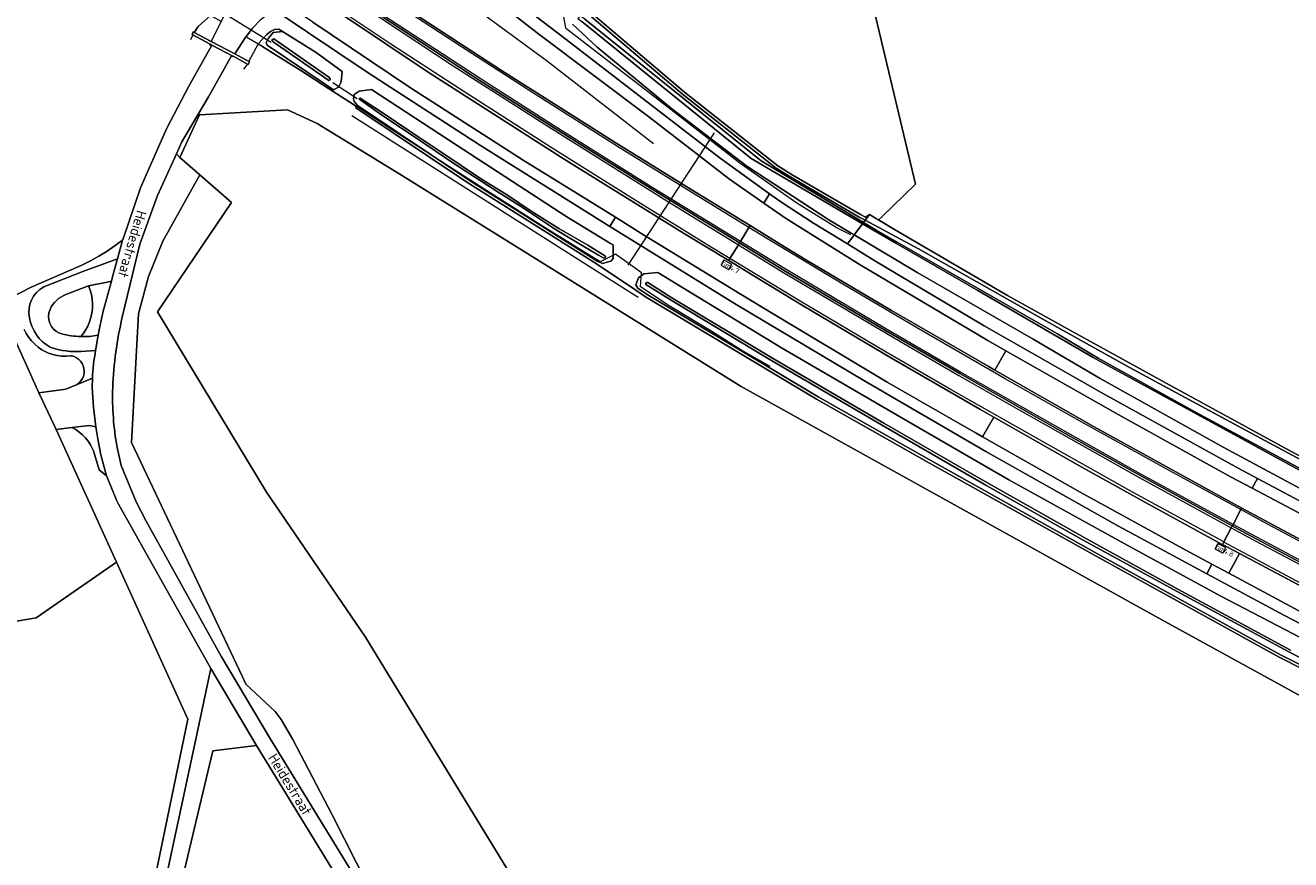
# Model space of a CAD drawing. Header units: metres. Extents: x 178952 to 185583, y 415201 to 419317.
# Tile 86 of 165: x 181241 to 181464, y 417470 to 417617. Entities that reach past the tile are written whole.
import ezdxf
from ezdxf.enums import TextEntityAlignment as Align

# ---------------------------------------------------------------- set-up
doc = ezdxf.new("R2010")
doc.units = ezdxf.units.M
for name, color, linetype, lineweight in [('B-WE-AM-AS_WEG-T18', 1, 'Continuous', 18), ('B-WE-VW-HECTOMETRERING-S', 7, 'Continuous', 25), ('B-XX-FV-GELEIDING_WILDRASTER-G', 253, 'Continuous', 18), ('B-XX-FV-GELEIDING_WILDROOSTER-GV', 253, 'Continuous', 18), ('B-XX-GR-BEPLANTING_CULTUUR_BOSPLANTSOEN-GV', 253, 'Continuous', 18), ('B-XX-GR-BOS_GEMENGD-GV', 253, 'Continuous', 13), ('B-XX-GR-GRAS-GV', 253, 'Continuous', 13), ('B-XX-GR-HAAG-G', 253, 'GR-HAAG1', 13), ('B-XX-GR-HOUTOPSTAND_LOOF-GV', 253, 'Continuous', 13), ('B-XX-IE-TERREINAFSCHEIDING_KUNSTMATIG_HEKWERK_RASTER-G', 253, 'IE-TERREINAFSCHEIDING-KUNSTMATIG', 18), ('B-XX-KW-KUNSTWERK_DUIKER-G', 252, 'Continuous', 18), ('B-XX-OG-TERREIN_CULTUURSCHEIDING-GV', 253, 'Continuous', 18), ('B-XX-OG-TERREIN_ERF-GV', 253, 'Continuous', 18), ('B-XX-OG-TERREIN_ONBEGROEID-GV', 253, 'Continuous', 18), ('B-XX-OG-TOPOGRAFIE-T18', 253, 'Continuous', 18), ('B-XX-OG-WATER_SLOOT-GV', 253, 'Continuous', 18), ('B-XX-OG-WEG-GV', 253, 'Continuous', 18), ('B-XX-VH-VERHARDING_ASFALT-GV', 251, 'Continuous', 18), ('B-XX-VH-VERHARDING_BEDRIJFSVLOERPLAAT-GV', 251, 'Continuous', 18), ('B-XX-VH-VERHARDING_HALFVERHARDING_GRIND-GV', 251, 'Continuous', 18), ('B-XX-VH-VERHARDING_STRAATBAKSTEEN-GV', 251, 'Continuous', 18), ('B-XX-VW-MARKERING-G', 253, 'Continuous', 18)]:
    doc.layers.add(name, color=color, linetype=linetype, lineweight=lineweight)
doc.styles.add('NLCS-ISO', font='NLCS-ISO.ttf')
doc.styles.add('NLCS-ISO-M-T18', font='NLCS-ISO.ttf', dxfattribs={"height": 1.8})
doc.styles.add('NLCS-ISO-M500-T18', font='NLCS-ISO.ttf', dxfattribs={"height": 0.9})
doc.linetypes.add('GR-HAAG1', pattern='A,6,[176,NLCS.SHX,S=0.125,R=0,X=0,Y=0],-2', length=8)
doc.linetypes.add('IE-TERREINAFSCHEIDING-KUNSTMATIG', pattern='A,4,[82,NLCS.SHX,S=0.75,R=90,X=0,Y=0],4,-2', length=10)

# ---------------------------------------------------------------- blocks, each defined once
blk = doc.blocks.new('SVW-HECTOMETERPAAL-SO')
at = {"lineweight": 18}
blk.add_lwpolyline([(-0.71, -0.52), (0.71, -0.52, 0.414214), (0.8, -0.44), (0.8, 0.44, 0.414214), (0.71, 0.52), (-0.71, 0.52, 0.414214), (-0.8, 0.44), (-0.8, -0.44, 0.414214)], format="xyb", close=True, dxfattribs=at)
at = {"lineweight": 18, "style": 'NLCS-ISO'}
blk.add_text('hm', height=0.9, dxfattribs=at).set_placement((0, 0), align=Align.MIDDLE_CENTER)

msp = doc.modelspace()

# ---------------------------------------------------------------- linework, layer by layer
at = {"layer": 'B-XX-FV-GELEIDING_WILDRASTER-G'}
for points in [[(181168.907, 417696.329), (181170.903, 417697.502), (181174.186, 417695.197), (181177.178, 417693.04), (181181.375, 417691.509), (181193.452, 417682.791), (181205.473, 417673.941), (181217.408, 417665.137), (181220.142, 417663.037), (181222.081, 417661.547), (181222.177, 417661.474), (181226.939, 417658.077), (181239.259, 417649.206), (181251.471, 417640.665), (181263.591, 417632.278), (181273.525, 417625.388), (181275.135, 417623.925), (181275.105, 417621.996), (181274.074, 417619.26), (181273.738, 417618.965), (181271.562, 417617.051), (181270.923, 417616.057)], [(181337.384, 417620.173), (181335.652, 417620.056), (181336.233, 417616.826), (181348.293, 417607.464), (181360.039, 417598.371), (181367.163, 417592.856), (181376.918, 417585.986), (181384.014, 417581.578), (181386.373, 417580.416)], [(181270.641, 417615.589), (181270.246, 417614.717)], [(181372.227, 417557.153), (181367.099, 417560.132), (181361.96, 417563.319), (181354.452, 417567.878), (181349.431, 417571.227), (181349.575, 417573.659), (181346.667, 417575.757), (181345.022, 417576.943), (181342.302, 417575.589), (181332.657, 417581.587), (181319.747, 417589.794), (181307.402, 417597.743), (181299.445, 417602.941), (181294.515, 417606.157), (181289.629, 417609.303), (181284.834, 417612.322), (181282.159, 417613.981), (181280.515, 417610.967)], [(181279.627, 417609.533), (181280.246, 417610.376)]]:
    msp.add_lwpolyline(points, dxfattribs=at)
at = {"layer": 'B-XX-FV-GELEIDING_WILDROOSTER-GV'}
msp.add_lwpolyline([(181270.501, 417615.646), (181273.676, 417613.959), (181274.003, 417613.785), (181277.668, 417611.837), (181277.729, 417611.805), (181280.402, 417610.384), (181280.638, 417610.846), (181278.027, 417612.257), (181273.868, 417614.421), (181270.885, 417615.997), (181270.704, 417616.093)], close=True, dxfattribs=at)
at = {"layer": 'B-XX-GR-BEPLANTING_CULTUUR_BOSPLANTSOEN-GV'}
for points in [[(181238.804, 417569.373), (181242.181, 417571.139), (181250.555, 417574.757), (181251.089, 417575.003), (181252.614, 417575.764), (181254.102, 417576.596), (181255.549, 417577.497), (181256.953, 417578.465), (181258.309, 417579.498), (181261.44, 417588.64), (181264.894, 417596.493), (181266.072, 417599.172), (181269.96, 417606.54), (181273.92, 417613.67), (181273.62, 417613.84), (181273.676, 417613.959), (181270.501, 417615.646), (181270.704, 417616.093), (181270.885, 417615.997), (181271.562, 417617.051), (181273.738, 417618.965)], [(181487.056, 417493.201), (181461.812, 417505.957), (181429.107, 417524.05), (181399.872, 417540.39), (181380.413, 417551.426), (181350.316, 417569.455), (181348.584, 417570.635), (181341.69, 417575.237), (181318.872, 417589.635), (181299.303, 417602.754), (181299.445, 417602.941), (181298.283, 417603.699), (181294.515, 417606.157), (181289.629, 417609.303), (181284.834, 417612.322), (181282.159, 417613.981), (181282.136, 417613.994), (181279.979, 417615.209), (181278.027, 417612.257), (181280.638, 417610.846), (181280.402, 417610.384), (181277.729, 417611.805), (181277.69, 417611.75), (181277.44, 417611.89), (181273.42, 417604.67), (181268.71, 417596.76), (181267.752, 417594.636), (181268.362, 417593.963), (181271.834, 417601.479), (181287.283, 417602.399), (181292.548, 417599.992), (181307.09, 417591.041), (181367.165, 417553.658), (181441.18, 417512.589), (181511.283, 417474.077)]]:
    msp.add_lwpolyline(points, dxfattribs=at)
msp.add_lwpolyline([(181308.59, 417446.97), (181301.98, 417457.551), (181281.86, 417490.452), (181274.18, 417489.512), (181263.62, 417445.088), (181259.748, 417417.872), (181257.496, 417410.422), (181264.06, 417406.857), (181301.284, 417413.772), (181301.87, 417413.043), (181312.46, 417399.885), (181323.893, 417409.42), (181319.259, 417416.008), (181314.841, 417422.289), (181324.413, 417425.291), (181319.44, 417431.831), (181313.9, 417439.412)], close=True, dxfattribs=at)
at = {"layer": 'B-XX-GR-BOS_GEMENGD-GV'}
msp.add_lwpolyline([(181337.897, 417624.824), (181337.908, 417622.735), (181339.063, 417620.6), (181341.116, 417619.169), (181357.157, 417605.5), (181373.613, 417592.521), (181376.12, 417590.939), (181388.169, 417583.93), (181388.993, 417583.491), (181389.722, 417583.942), (181390.789, 417583.302), (181391.302, 417582.994), (181391.864, 417583.485), (181397.841, 417589.275), (181387.58, 417632.485), (181382.238, 417631.234), (181340.784, 417622.465), (181338.151, 417624.895)], close=True, dxfattribs=at)
msp.add_lwpolyline([(181329.754, 417462.4), (181301.039, 417509.52), (181283.583, 417535.042), (181264.423, 417566.794), (181277.447, 417586.067), (181271.876, 417590.909), (181265.348, 417579.263), (181262.86, 417573.012), (181261.079, 417566.477), (181259.83, 417543.794), (181279.367, 417502.551), (181279.985, 417501.245), (181285.117, 417496.402), (181286.177, 417495.004), (181288.238, 417491.497), (181295.19, 417478.195), (181301.54, 417465.626)], dxfattribs=at)
at = {"layer": 'B-XX-GR-GRAS-GV'}
msp.add_lwpolyline([(181466.082, 417621.899), (181448.544, 417633.634), (181443.901, 417636.536), (181438.371, 417639.361), (181432.499, 417640.743), (181425.589, 417640.92), (181418.367, 417640.147), (181389.673, 417635.117), (181387.086, 417634.565), (181387.58, 417632.485), (181397.841, 417589.275), (181391.864, 417583.485), (181391.302, 417582.994), (181394.104, 417581.312), (181414.005, 417569.693), (181424.559, 417563.786), (181428.001, 417561.932), (181441.931, 417554.226), (181463.533, 417542.434), (181485.06, 417530.865)], dxfattribs=at)
at = {"layer": 'B-XX-GR-HAAG-G', "ltscale": 0.2, "flags": 128}
for points in [[(181300.413, 417634.775), (181304.058, 417632.127), (181316.488, 417623.099), (181320.284, 417620.308), (181333.032, 417610.937), (181351.695, 417596.464)], [(181298.649, 417601.4), (181341.035, 417574.444), (181348.998, 417569.38)]]:
    msp.add_lwpolyline(points, dxfattribs=at)
at = {"layer": 'B-XX-GR-HOUTOPSTAND_LOOF-GV'}
msp.add_lwpolyline([(181257.217, 417522.689), (181243.089, 417512.928), (181213.659, 417507.914), (181204.01, 417509.843), (181195.479, 417529.03), (181081.337, 417517.542), (181057.528, 417586.958), (181057.328, 417587.605), (181032.848, 417580.324), (181047.928, 417545.522), (181061.646, 417514.051), (181058.361, 417495.66), (181058.557, 417493.728), (181061.455, 417479.282), (181065.046, 417470.338), (181079.157, 417457.293), (181080.374, 417448.803), (181084.965, 417416.356), (181198.451, 417426.916), (181256.202, 417432.221), (181263.35, 417464.118), (181269.771, 417495.084)], close=True, dxfattribs=at)
at = {"layer": 'B-XX-IE-TERREINAFSCHEIDING_KUNSTMATIG_HEKWERK_RASTER-G', "ltscale": 0.2, "flags": 128}
msp.add_lwpolyline([(181389.722, 417583.942), (181394.104, 417581.312), (181414.005, 417569.693), (181424.559, 417563.786), (181428.001, 417561.932), (181441.931, 417554.226), (181463.533, 417542.434), (181485.06, 417530.865), (181491.274, 417527.62), (181511.067, 417517.704), (181531.079, 417508.019), (181535.476, 417506.088), (181552.556, 417499.031)], dxfattribs=at)
at = {"layer": 'B-XX-KW-KUNSTWERK_DUIKER-G'}
for points in [[(181271.924, 417622.044), (181284.404, 417614.294)], [(181295.265, 417607.176), (181299.533, 417604.399)], [(181347.225, 417575.03), (181362.454, 417598.34)]]:
    msp.add_lwpolyline(points, dxfattribs=at)
at = {"layer": 'B-XX-OG-TERREIN_CULTUURSCHEIDING-GV'}
msp.add_lwpolyline([(181275.639, 417617.923), (181273.738, 417618.965), (181271.562, 417617.051), (181270.885, 417615.997), (181273.868, 417614.421)], close=True, dxfattribs=at)
for points in [[(181511.283, 417474.077), (181441.18, 417512.589), (181367.165, 417553.658), (181307.09, 417591.041), (181292.548, 417599.992), (181287.283, 417602.399), (181271.834, 417601.479), (181268.362, 417593.963), (181271.876, 417590.909), (181277.447, 417586.067), (181264.423, 417566.794), (181283.583, 417535.042), (181301.039, 417509.52), (181329.754, 417462.4)], [(181252.892, 417566.59), (181252.988, 417567.4), (181253.005, 417568.217), (181252.941, 417569.031), (181252.799, 417569.832), (181252.579, 417570.618), (181252.283, 417571.379), (181248.287, 417569.836)], [(181250.904, 417562.44), (181251.272, 417562.884), (181251.738, 417563.555), (181252.137, 417564.267), (181252.464, 417565.015), (181252.716, 417565.792), (181252.892, 417566.59)], [(181238.562, 417563.658), (181241.831, 417556.364), (181243.554, 417552.521), (181248.272, 417553.203), (181250.258, 417554.007), (181250.63, 417554.293), (181250.948, 417554.638), (181251.203, 417555.032), (181251.388, 417555.464), (181251.497, 417555.92), (181251.527, 417556.389), (181251.477, 417556.855), (181251.349, 417557.307), (181251.146, 417557.73), (181250.874, 417558.113), (181250.541, 417558.444), (181250.157, 417558.713), (181249.733, 417558.914), (181249.281, 417559.04), (181249.145, 417559.062), (181248.35, 417559), (181247.553, 417559.017), (181246.761, 417559.114), (181245.984, 417559.29), (181245.228, 417559.543), (181244.785, 417559.732), (181244.084, 417560.12), (181243.426, 417560.576), (181242.817, 417561.096), (181242.262, 417561.674), (181241.768, 417562.304), (181241.339, 417562.98), (181240.98, 417563.696)], [(181247.197, 417563.017), (181247.575, 417562.913)]]:
    msp.add_lwpolyline(points, dxfattribs=at)
for points in [[(181248.287, 417569.836, 0.2005937), (181245.505, 417567.234)], [(181245.505, 417567.234, 0.4121132), (181247.197, 417563.017)], [(181247.575, 417562.913, 0.056191), (181250.904, 417562.44)]]:
    msp.add_lwpolyline(points, format="xyb", dxfattribs=at)
at = {"layer": 'B-XX-OG-TERREIN_ERF-GV'}
msp.add_lwpolyline([(181213.659, 417507.914), (181243.089, 417512.928), (181257.217, 417522.689), (181246.58, 417546.077), (181244.159, 417551.17), (181243.554, 417552.521), (181241.831, 417556.364), (181238.562, 417563.658)], dxfattribs=at)
at = {"layer": 'B-XX-OG-TERREIN_ONBEGROEID-GV'}
msp.add_lwpolyline([(181263.62, 417445.088), (181274.18, 417489.512), (181281.86, 417490.452), (181273.832, 417504.014), (181271.343, 417492.385), (181261.32, 417445.56)], dxfattribs=at)
at = {"layer": 'B-XX-OG-WATER_SLOOT-GV'}
for points in [[(181337.465, 417617.476), (181341.811, 417613.401), (181354.921, 417602.551), (181368.132, 417592.469), (181382.545, 417583.015), (181386.489, 417580.667), (181387.031, 417580.345), (181388.513, 417582.327), (181368.923, 417593.779), (181339.098, 417617.934)], [(181339.63, 417618.358), (181370.67, 417593.391), (181388.672, 417582.538), (181388.969, 417582.937), (181388.502, 417583.186), (181387.926, 417583.493), (181375.861, 417590.511), (181373.324, 417592.112), (181356.84, 417605.114), (181340.81, 417618.773)], [(181465.926, 417538.628), (181447.425, 417548.699), (181429.104, 417558.78), (181408.817, 417570.58), (181394.365, 417578.906), (181388.513, 417582.327), (181387.031, 417580.345), (181398.225, 417573.683), (181418.529, 417562.015), (181430.299, 417555.072), (181451.958, 417542.978), (181473.404, 417531.485)], [(181465.931, 417538.979), (181447.116, 417549.13), (181429.978, 417558.627), (181422.782, 417562.928), (181402.149, 417574.706), (181391.041, 417581.11), (181388.672, 417582.538), (181388.513, 417582.327), (181394.365, 417578.906), (181408.817, 417570.58), (181429.104, 417558.78), (181447.425, 417548.699), (181465.926, 417538.628)], [(181482.455, 417531.703), (181456.127, 417545.849), (181435.601, 417556.936), (181420.252, 417565.482), (181398.373, 417577.917), (181388.969, 417582.937), (181388.672, 417582.538), (181391.041, 417581.11), (181402.149, 417574.706), (181422.782, 417562.928), (181429.978, 417558.627), (181447.116, 417549.13), (181465.931, 417538.979)], [(181474.228, 417504.904), (181451.565, 417516.701), (181435.082, 417525.687), (181414.219, 417537.223), (181395.295, 417548.163), (181374.251, 417560.465), (181355.647, 417571.804), (181352.47, 417573.75), (181350.004, 417573.498), (181349.099, 417572.791), (181348.583, 417571.533), (181348.945, 417570.994), (181350.585, 417569.877), (181380.665, 417551.858), (181400.117, 417540.826), (181429.35, 417524.487), (181462.046, 417506.399), (181487.289, 417493.644)], [(181481.932, 417497.335), (181463.546, 417506.934), (181444.519, 417517.197), (181427.305, 417526.583), (181410.101, 417536.332), (181392.568, 417546.474), (181372.652, 417558.085), (181354.976, 417568.745), (181350.385, 417571.607), (181350.359, 417571.793), (181350.389, 417571.897), (181350.551, 417571.95), (181350.694, 417571.941), (181354.915, 417569.258), (181372.959, 417558.478), (181392.255, 417547.18), (181409.946, 417536.953), (181428.022, 417526.766), (181444.662, 417517.626), (181463.826, 417507.239), (181463.894, 417507.187)], [(181463.894, 417507.187), (181463.826, 417507.239), (181444.662, 417517.626), (181428.022, 417526.766), (181409.946, 417536.953), (181392.255, 417547.18), (181372.959, 417558.478), (181354.915, 417569.258), (181350.694, 417571.941), (181350.551, 417571.95), (181350.389, 417571.897), (181350.359, 417571.793), (181350.385, 417571.607), (181354.976, 417568.745), (181372.652, 417558.085), (181392.568, 417546.474), (181410.101, 417536.332), (181427.305, 417526.583), (181444.519, 417517.197), (181463.546, 417506.934), (181481.932, 417497.335)]]:
    msp.add_lwpolyline(points, dxfattribs=at)
for points in [[(181339.63, 417618.358), (181338.809, 417618.941), (181338.394, 417618.482), (181339.098, 417617.934), (181368.923, 417593.779), (181388.513, 417582.327), (181388.672, 417582.538), (181370.67, 417593.391)], [(181292.34, 417612.462), (181286.437, 417616.196), (181284.772, 417615.975), (181283.972, 417614.976), (181283.537, 417614.219), (181283.72, 417613.742), (181294.108, 417606.785), (181295.38, 417605.9), (181296.295, 417606.384), (181296.739, 417607.316), (181296.894, 417609.119)], [(181294.569, 417608.133), (181284.92, 417614.896), (181284.554, 417614.717), (181284.777, 417614.365), (181294.568, 417607.56), (181294.831, 417607.632), (181294.83, 417607.848)], [(181294.569, 417608.133), (181294.83, 417607.848), (181294.831, 417607.632), (181294.568, 417607.56), (181284.777, 417614.365), (181284.554, 417614.717), (181284.92, 417614.896)], [(181344.597, 417578.571), (181344.143, 417578.849), (181336.489, 417583.537), (181317.135, 417596.102), (181302.07, 417605.984), (181299.935, 417605.683), (181299.062, 417605.048), (181298.888, 417604.328), (181299.022, 417603.818), (181299.634, 417603.135), (181319.145, 417590.054), (181341.925, 417575.68), (181341.975, 417575.658), (181342.719, 417575.329), (181344.2, 417575.716), (181344.634, 417576.17)], [(181314.279, 417594.963), (181317.845, 417592.581), (181321.46, 417590.155), (181325.85, 417587.442), (181330.191, 417584.549), (181335.051, 417581.47), (181340.128, 417578.515), (181342.808, 417576.884), (181342.92, 417576.816), (181343.267, 417576.553), (181343.2, 417576.334), (181342.965, 417576.26), (181342.54, 417576.489), (181342.006, 417576.777), (181336.387, 417580.126), (181334.3, 417581.44), (181328.286, 417585.402), (181324.388, 417587.882), (181316.584, 417592.938), (181311.812, 417596.16), (181303.855, 417601.507), (181300.005, 417604.208), (181299.93, 417604.382), (181300.092, 417604.44), (181303.946, 417601.895), (181308.847, 417598.619)], [(181314.279, 417594.963), (181308.847, 417598.619), (181303.946, 417601.895), (181300.092, 417604.44), (181299.93, 417604.382), (181300.005, 417604.208), (181303.855, 417601.507), (181311.812, 417596.16), (181316.584, 417592.938), (181324.388, 417587.882), (181328.286, 417585.402), (181334.3, 417581.44), (181336.387, 417580.126), (181342.006, 417576.777), (181342.54, 417576.489), (181342.965, 417576.26), (181343.2, 417576.334), (181343.267, 417576.553), (181342.92, 417576.816), (181342.808, 417576.884), (181340.128, 417578.515), (181335.051, 417581.47), (181330.191, 417584.549), (181325.85, 417587.442), (181321.46, 417590.155), (181317.845, 417592.581)]]:
    msp.add_lwpolyline(points, close=True, dxfattribs=at)
at = {"layer": 'B-XX-OG-WEG-GV'}
for points in [[(181300.716, 417625.135), (181324.985, 417609.33), (181344.762, 417596.746), (181359.125, 417587.873), (181368.721, 417581.987), (181374.015, 417578.74), (181378.515, 417575.98), (181393.597, 417567.053), (181410.61, 417557.231), (181411.794, 417556.552), (181413.709, 417559.928), (181410.532, 417561.731), (181388.058, 417575.06), (181376.329, 417582.425), (181374.941, 417583.296), (181371.144, 417585.947), (181365.068, 417590.189), (181358.096, 417595.567), (181350.879, 417601.135), (181331.778, 417615.513), (181327.055, 417619.145)], [(181490.883, 417498.698), (181462.735, 417513.311), (181449.076, 417520.679), (181433.553, 417529.051), (181410.186, 417542.201), (181388.72, 417554.702), (181366.244, 417568.114), (181348.282, 417579.186), (181345.538, 417580.903), (181344.021, 417581.852), (181321.27, 417596.089), (181301.502, 417608.903), (181290.836, 417616.064), (181284.9, 417620.066)], [(181328.448, 417620.806), (181334.846, 417615.912), (181363.462, 417593.882), (181372.144, 417587.581), (181374.104, 417586.158), (181379.88, 417582.418), (181385.839, 417578.752), (181387.031, 417580.345), (181386.489, 417580.667), (181382.545, 417583.015), (181368.132, 417592.469), (181354.921, 417602.551), (181341.811, 417613.401), (181337.465, 417617.476)], [(181282.638, 417618.327), (181281.109, 417616.672), (181280.326, 417615.637), (181279.979, 417615.209), (181282.136, 417613.994), (181282.159, 417613.981), (181283.688, 417615.626), (181284.284, 417616.191), (181285.013, 417616.533), (181285.796, 417616.602), (181286.437, 417616.196), (181292.34, 417612.462), (181296.894, 417609.119), (181296.739, 417607.316), (181296.295, 417606.384), (181295.38, 417605.9), (181294.515, 417606.157), (181298.283, 417603.699), (181299.445, 417602.941), (181299.303, 417602.754), (181318.872, 417589.635), (181341.69, 417575.237), (181348.584, 417570.635), (181350.316, 417569.455), (181380.413, 417551.426), (181399.872, 417540.39), (181429.107, 417524.05), (181461.812, 417505.957), (181487.056, 417493.201)], [(181291.753, 417617.797), (181308.963, 417606.276), (181328.775, 417593.522), (181344.996, 417583.445), (181349.64, 417580.56), (181366.859, 417570.048), (181371.324, 417567.322), (181392.824, 417554.43), (181408.482, 417545.439), (181409.614, 417544.796), (181411.581, 417548.253), (181409.141, 417549.636), (181393.626, 417558.661), (181378.068, 417567.854), (181369.076, 417573.327), (181364.957, 417575.833), (181357.02, 417580.663), (181335.968, 417593.668), (181312.214, 417608.881), (181296.983, 417619.096)], [(181340.81, 417618.773), (181356.84, 417605.114), (181373.324, 417592.112), (181375.861, 417590.511), (181387.926, 417583.493), (181388.502, 417583.186), (181388.969, 417582.937), (181389.722, 417583.942), (181388.993, 417583.491), (181388.169, 417583.93), (181376.12, 417590.939), (181373.613, 417592.521), (181357.157, 417605.5), (181341.116, 417619.169)], [(181259.83, 417543.794), (181261.079, 417566.477), (181262.86, 417573.012), (181265.348, 417579.263), (181271.876, 417590.909), (181268.362, 417593.963), (181267.752, 417594.636), (181264.43, 417587.271), (181261.34, 417578.731), (181258.22, 417565.881)], [(181485.06, 417530.865), (181463.533, 417542.434), (181441.931, 417554.226), (181428.001, 417561.932), (181424.559, 417563.786), (181414.005, 417569.693), (181394.104, 417581.312), (181391.302, 417582.994), (181390.789, 417583.302), (181389.722, 417583.942), (181388.969, 417582.937), (181398.373, 417577.917), (181420.252, 417565.482), (181435.601, 417556.936), (181456.127, 417545.849), (181482.455, 417531.703)], [(181244.406, 417571.182), (181251.263, 417573.895), (181257.385, 417576.12), (181258.29, 417579.441), (181258.309, 417579.498), (181256.953, 417578.465), (181255.549, 417577.497), (181254.102, 417576.596), (181252.614, 417575.764), (181251.089, 417575.003), (181250.555, 417574.757), (181242.181, 417571.139), (181238.804, 417569.373)], [(181473.404, 417531.485), (181451.958, 417542.978), (181430.299, 417555.072), (181418.529, 417562.015), (181398.225, 417573.683), (181387.031, 417580.345), (181385.839, 417578.752), (181390.661, 417575.785), (181409.919, 417564.351), (181431.043, 417552.325), (181454.602, 417539.29), (181458.007, 417537.47), (181468.159, 417532.044)], [(181487.289, 417493.644), (181462.046, 417506.399), (181429.35, 417524.487), (181400.117, 417540.826), (181380.665, 417551.858), (181350.585, 417569.877), (181348.945, 417570.994), (181348.583, 417571.533), (181349.099, 417572.791), (181350.004, 417573.498), (181352.47, 417573.75), (181355.647, 417571.804), (181374.251, 417560.465), (181395.295, 417548.163), (181414.219, 417537.223), (181435.082, 417525.687), (181451.565, 417516.701), (181474.228, 417504.904)], [(181240.98, 417563.696), (181241.339, 417562.98), (181241.768, 417562.304), (181242.262, 417561.674), (181242.817, 417561.096), (181243.426, 417560.576), (181244.084, 417560.12), (181244.785, 417559.732), (181245.228, 417559.543), (181245.984, 417559.29), (181246.761, 417559.114), (181247.553, 417559.017), (181248.35, 417559), (181249.145, 417559.062), (181249.281, 417559.04), (181249.733, 417558.914), (181250.157, 417558.713), (181250.541, 417558.444), (181250.874, 417558.113), (181251.146, 417557.73), (181251.349, 417557.307), (181251.477, 417556.855), (181251.527, 417556.389), (181251.497, 417555.92), (181251.388, 417555.464), (181251.203, 417555.032), (181250.948, 417554.638), (181250.63, 417554.293), (181250.258, 417554.007), (181252.957, 417555.101)], [(181245.822, 417560.444), (181245.537, 417560.59)], [(181253.533, 417560.003), (181250.985, 417559.818)], [(181301.54, 417465.626), (181295.19, 417478.195), (181288.238, 417491.497), (181286.177, 417495.004), (181285.117, 417496.402), (181279.985, 417501.245), (181279.367, 417502.551), (181259.83, 417543.794)], [(181257.3, 417542.936), (181258.052, 417539.761), (181260.684, 417533.349), (181262.42, 417529.951), (181275.71, 417506.04), (181284.13, 417491.821), (181298.14, 417468.921)], [(181470.755, 417515.764), (181454.83, 417524.236), (181452.955, 417520.761), (181465.26, 417514.119)]]:
    msp.add_lwpolyline(points, dxfattribs=at)
for points in [[(181286.437, 417616.196), (181285.796, 417616.602), (181285.013, 417616.533), (181284.284, 417616.191), (181283.688, 417615.626), (181282.159, 417613.981), (181284.834, 417612.322), (181289.629, 417609.303), (181294.515, 417606.157), (181295.38, 417605.9), (181294.108, 417606.785), (181283.72, 417613.742), (181283.537, 417614.219), (181283.972, 417614.976), (181284.772, 417615.975)], [(181299.022, 417603.818), (181298.888, 417604.328), (181299.062, 417605.048), (181299.935, 417605.683), (181302.07, 417605.984), (181317.135, 417596.102), (181336.489, 417583.537), (181344.143, 417578.849), (181344.597, 417578.571), (181344.634, 417576.17), (181344.2, 417575.716), (181342.719, 417575.329), (181341.975, 417575.658), (181341.925, 417575.68), (181319.145, 417590.054), (181299.634, 417603.135)], [(181457.081, 417535.729), (181453.358, 417537.698), (181433.477, 417548.713), (181413.709, 417559.928), (181411.794, 417556.552), (181429.267, 417546.532), (181452.243, 417533.847), (181455.228, 417532.245), (181471.449, 417523.533), (181482.509, 417517.741), (181497.613, 417509.954), (181499.468, 417513.551), (181497.387, 417514.588), (181497.059, 417514.754), (181477.268, 417525.056)], [(181411.581, 417548.253), (181409.614, 417544.796), (181426.773, 417535.035), (181445.399, 417524.84), (181449.975, 417522.369), (181452.955, 417520.761), (181454.83, 417524.236), (181451.82, 417525.837), (181451.689, 417525.907), (181437.646, 417533.565), (181427.092, 417539.461)], [(181257.586, 417532.935), (181257.23, 417533.63), (181256.212, 417536.089), (181255.422, 417537.9), (181254.164, 417538.975), (181253.135, 417542.312), (181252.994, 417542.668), (181252.657, 417543.353), (181252.25, 417543.999), (181251.778, 417544.598), (181251.246, 417545.146), (181250.66, 417545.634), (181250.026, 417546.058), (181249.35, 417546.414), (181246.58, 417546.077), (181257.217, 417522.689), (181269.771, 417495.084), (181263.35, 417464.118), (181256.202, 417432.221), (181257.915, 417432.007), (181261.32, 417445.56), (181271.343, 417492.385), (181273.832, 417504.014)]]:
    msp.add_lwpolyline(points, close=True, dxfattribs=at)
for points in [[(181241.904, 417565.742, -0.3374703), (181244.406, 417571.182)], [(181245.537, 417560.59, -0.2339152), (181241.904, 417565.742)], [(181258.22, 417565.881, 0.0463965), (181256.54, 417553.423)], [(181250.985, 417559.818, -0.0879323), (181245.822, 417560.444)], [(181252.957, 417555.101, -0.0318159), (181253.533, 417560.003)], [(181256.54, 417553.423, 0.0514914), (181257.3, 417542.936)]]:
    msp.add_lwpolyline(points, format="xyb", dxfattribs=at)
at = {"layer": 'B-XX-VH-VERHARDING_ASFALT-GV'}
for points in [[(181297.09, 417627.559), (181287.807, 417633.724), (181282.313, 417637.559), (181277.221, 417641.039), (181277.039, 417640.771), (181275.405, 417638.373), (181275.231, 417638.117), (181278.584, 417635.846), (181294.268, 417625.256), (181303.831, 417618.87), (181321.193, 417607.497), (181333.929, 417599.359), (181351.631, 417588.267), (181366.851, 417578.929), (181367.013, 417579.194), (181368.509, 417581.64), (181368.721, 417581.987), (181359.125, 417587.873), (181344.762, 417596.746), (181324.985, 417609.33), (181300.716, 417625.135)], [(181275.231, 417638.117), (181275.04, 417637.837), (181273.444, 417635.493), (181273.202, 417635.138), (181273.64, 417634.836), (181286.707, 417626.048), (181287.976, 417625.194), (181296.983, 417619.096), (181312.214, 417608.881), (181335.968, 417593.668), (181357.02, 417580.663), (181364.957, 417575.833), (181365.171, 417576.183), (181366.656, 417578.611), (181366.851, 417578.929), (181351.631, 417588.267), (181333.929, 417599.359), (181321.193, 417607.497), (181303.831, 417618.87), (181294.268, 417625.256), (181278.584, 417635.846)], [(181287.304, 417620.811), (181277.907, 417627.051), (181270.942, 417631.82), (181269.851, 417630.217), (181278.085, 417624.68), (181278.491, 417624.406), (181283.75, 417620.876), (181284.9, 417620.066), (181290.836, 417616.064), (181301.502, 417608.903), (181321.27, 417596.089), (181344.021, 417581.852), (181344.996, 417583.445), (181328.775, 417593.522), (181308.963, 417606.276), (181291.753, 417617.797)], [(181328.448, 417620.806), (181327.055, 417619.145), (181331.778, 417615.513), (181350.879, 417601.135), (181358.096, 417595.567), (181365.068, 417590.189), (181371.144, 417585.947), (181372.144, 417587.581), (181363.462, 417593.882), (181334.846, 417615.912)], [(181385.839, 417578.752), (181379.88, 417582.418), (181374.104, 417586.158), (181372.144, 417587.581), (181371.144, 417585.947), (181374.941, 417583.296), (181376.329, 417582.425), (181388.058, 417575.06), (181410.532, 417561.731), (181413.709, 417559.928), (181433.477, 417548.713), (181453.358, 417537.698), (181457.081, 417535.729), (181458.007, 417537.47), (181454.602, 417539.29), (181431.043, 417552.325), (181409.919, 417564.351), (181390.661, 417575.785)], [(181344.996, 417583.445), (181344.021, 417581.852), (181345.538, 417580.903), (181348.282, 417579.186), (181366.244, 417568.114), (181388.72, 417554.702), (181410.186, 417542.201), (181433.553, 417529.051), (181449.076, 417520.679), (181449.975, 417522.369), (181445.399, 417524.84), (181426.773, 417535.035), (181409.614, 417544.796), (181408.482, 417545.439), (181392.824, 417554.43), (181371.324, 417567.322), (181366.859, 417570.048), (181349.64, 417580.56)], [(181411.794, 417556.552), (181410.61, 417557.231), (181393.597, 417567.053), (181378.515, 417575.98), (181374.015, 417578.74), (181368.721, 417581.987), (181368.509, 417581.64), (181367.013, 417579.194), (181366.851, 417578.929), (181374.613, 417574.167), (181392.566, 417563.489), (181405.608, 417555.924), (181423.607, 417545.667), (181436.929, 417538.196), (181453.551, 417529.093), (181453.697, 417529.366), (181455.079, 417531.965), (181455.228, 417532.245), (181452.243, 417533.847), (181429.267, 417546.532)], [(181366.851, 417578.929), (181366.656, 417578.611), (181365.171, 417576.183), (181364.957, 417575.833), (181369.076, 417573.327), (181378.068, 417567.854), (181393.626, 417558.661), (181409.141, 417549.636), (181411.581, 417548.253), (181427.092, 417539.461), (181437.646, 417533.565), (181451.689, 417525.907), (181451.82, 417525.837), (181452.056, 417526.281), (181453.39, 417528.789), (181453.551, 417529.093), (181436.929, 417538.196), (181423.607, 417545.667), (181405.608, 417555.924), (181392.566, 417563.489), (181374.613, 417574.167)], [(181498.623, 417516.116), (181468.159, 417532.044), (181458.007, 417537.47), (181457.081, 417535.729), (181477.268, 417525.056), (181497.059, 417514.754), (181497.387, 417514.588), (181499.468, 417513.551), (181525.291, 417500.679), (181525.517, 417500.567), (181533.748, 417496.484), (181546.217, 417491.087), (181547.067, 417492.857), (181536.416, 417497.396), (181524.003, 417503.435)], [(181497.613, 417509.954), (181482.509, 417517.741), (181471.449, 417523.533), (181455.228, 417532.245), (181455.079, 417531.965), (181453.697, 417529.366), (181453.551, 417529.093), (181455.226, 417528.175), (181470.71, 417519.92), (181486.964, 417511.463), (181500.481, 417504.556), (181515.142, 417497.215), (181529.742, 417490.074), (181542.739, 417483.846), (181542.873, 417484.126), (181544.127, 417486.736), (181544.216, 417486.922), (181542.199, 417487.885), (181539.228, 417489.283), (181528.369, 417494.634), (181505.801, 417505.732)], [(181453.551, 417529.093), (181453.39, 417528.789), (181452.056, 417526.281), (181451.82, 417525.837), (181454.83, 417524.236), (181470.755, 417515.764), (181491.238, 417505.204), (181495.807, 417502.848), (181520.41, 417490.492), (181539.014, 417481.502), (181541.126, 417480.489), (181541.349, 417480.953), (181542.604, 417483.566), (181542.739, 417483.846), (181529.742, 417490.074), (181515.142, 417497.215), (181500.481, 417504.556), (181486.964, 417511.463), (181470.71, 417519.92), (181455.226, 417528.175)]]:
    msp.add_lwpolyline(points, close=True, dxfattribs=at)
for points in [[(181258.22, 417565.881), (181261.34, 417578.731), (181264.43, 417587.271), (181267.752, 417594.636), (181268.71, 417596.76), (181273.42, 417604.67), (181277.44, 417611.89), (181277.69, 417611.75), (181277.729, 417611.805), (181277.668, 417611.837), (181274.003, 417613.785), (181273.676, 417613.959), (181273.62, 417613.84), (181273.92, 417613.67), (181269.96, 417606.54), (181266.072, 417599.172), (181264.894, 417596.493), (181261.44, 417588.64), (181258.309, 417579.498), (181258.29, 417579.441), (181257.385, 417576.12), (181256.585, 417573.185), (181256.316, 417572.2), (181254.88, 417566.931), (181254.154, 417563.612), (181253.994, 417562.674), (181253.581, 417560.263), (181253.533, 417560.003)], [(181252.957, 417555.101), (181252.899, 417553.502), (181253.168, 417550.024), (181253.582, 417546.561), (181253.973, 417544.077), (181254.439, 417541.606), (181255.422, 417537.9), (181256.212, 417536.089), (181257.23, 417533.63), (181257.586, 417532.935), (181273.832, 417504.014), (181281.86, 417490.452), (181301.98, 417457.551), (181308.59, 417446.97), (181313.9, 417439.412), (181319.44, 417431.831), (181324.413, 417425.291), (181330.07, 417417.852), (181334.69, 417411.621), (181336.467, 417408.948), (181338.4, 417406.04), (181341.88, 417400.3), (181352.289, 417382.202), (181353.285, 417380.666)], [(181344.25, 417401.631), (181340.7, 417407.302), (181338.628, 417410.5), (181336.93, 417413.12), (181321.59, 417433.381), (181316.03, 417441.021), (181310.84, 417448.501), (181304.28, 417458.731), (181298.14, 417468.921), (181284.13, 417491.821), (181275.71, 417506.04), (181262.42, 417529.951), (181260.684, 417533.349), (181258.052, 417539.761), (181257.3, 417542.936)], [(181465.26, 417514.119), (181452.955, 417520.761), (181449.975, 417522.369), (181449.076, 417520.679), (181462.735, 417513.311), (181490.883, 417498.698)]]:
    msp.add_lwpolyline(points, dxfattribs=at)
for points in [[(181256.54, 417553.423, -0.0463965), (181258.22, 417565.881)], [(181253.533, 417560.003, 0.0318159), (181252.957, 417555.101)], [(181257.3, 417542.936, -0.0514914), (181256.54, 417553.423)]]:
    msp.add_lwpolyline(points, format="xyb", dxfattribs=at)
at = {"layer": 'B-XX-VH-VERHARDING_BEDRIJFSVLOERPLAAT-GV'}
for points in [[(181248.287, 417569.836), (181252.283, 417571.379), (181255.592, 417572.053), (181256.316, 417572.2), (181256.585, 417573.185), (181257.385, 417576.12), (181251.263, 417573.895), (181244.406, 417571.182)], [(181247.575, 417562.913), (181247.197, 417563.017)], [(181250.985, 417559.818), (181253.533, 417560.003), (181253.581, 417560.263), (181253.994, 417562.674)], [(181245.537, 417560.59), (181245.822, 417560.444)]]:
    msp.add_lwpolyline(points, dxfattribs=at)
for points in [[(181244.406, 417571.182, 0.3374703), (181241.904, 417565.742)], [(181245.505, 417567.234, -0.2005937), (181248.287, 417569.836)], [(181247.197, 417563.017, -0.4121132), (181245.505, 417567.234)], [(181241.904, 417565.742, 0.2339152), (181245.537, 417560.59)], [(181250.904, 417562.44, -0.056191), (181247.575, 417562.913)], [(181253.994, 417562.674, -0.0517771), (181250.904, 417562.44)], [(181245.822, 417560.444, 0.0879323), (181250.985, 417559.818)]]:
    msp.add_lwpolyline(points, format="xyb", dxfattribs=at)
msp.add_lwpolyline([(181253.168, 417550.024), (181252.899, 417553.502), (181252.957, 417555.101), (181250.258, 417554.007), (181248.272, 417553.203), (181243.554, 417552.521), (181244.159, 417551.17), (181246.58, 417546.077), (181249.35, 417546.414), (181252.477, 417546.795), (181253.582, 417546.561)], close=True, dxfattribs=at)
at = {"layer": 'B-XX-VH-VERHARDING_HALFVERHARDING_GRIND-GV'}
for points in [[(181254.88, 417566.931), (181256.316, 417572.2), (181255.592, 417572.053), (181252.283, 417571.379), (181252.579, 417570.618), (181252.799, 417569.832), (181252.941, 417569.031), (181253.005, 417568.217), (181252.988, 417567.4), (181252.892, 417566.59), (181252.716, 417565.792), (181252.464, 417565.015), (181252.137, 417564.267), (181251.738, 417563.555), (181251.272, 417562.884), (181250.904, 417562.44)], [(181253.994, 417562.674), (181254.154, 417563.612), (181254.88, 417566.931)]]:
    msp.add_lwpolyline(points, dxfattribs=at)
msp.add_lwpolyline([(181250.904, 417562.44, 0.0517771), (181253.994, 417562.674)], format="xyb", dxfattribs=at)
msp.add_lwpolyline([(181253.582, 417546.561), (181252.477, 417546.795), (181249.35, 417546.414), (181250.026, 417546.058), (181250.66, 417545.634), (181251.246, 417545.146), (181251.778, 417544.598), (181252.25, 417543.999), (181252.657, 417543.353), (181252.994, 417542.668), (181253.135, 417542.312), (181254.164, 417538.975), (181255.422, 417537.9), (181254.439, 417541.606), (181253.973, 417544.077)], close=True, dxfattribs=at)
at = {"layer": 'B-XX-VH-VERHARDING_STRAATBAKSTEEN-GV'}
msp.add_lwpolyline([(181275.639, 417617.923), (181273.868, 417614.421), (181278.027, 417612.257), (181279.979, 417615.209), (181280.326, 417615.637), (181281.109, 417616.672), (181282.638, 417618.327), (181284.9, 417620.066), (181283.75, 417620.876), (181278.491, 417624.406), (181278.085, 417624.68), (181277.949, 417622.812), (181277.239, 417621.325)], close=True, dxfattribs=at)
at = {"layer": 'B-XX-VW-MARKERING-G'}
for points in [[(181470.855, 417520.195), (181455.373, 417528.448), (181453.697, 417529.366), (181437.08, 417538.468), (181423.76, 417545.937), (181405.763, 417556.193), (181392.723, 417563.756), (181374.773, 417574.432), (181367.013, 417579.194), (181351.795, 417588.531), (181334.095, 417599.621), (181321.362, 417607.758), (181304.002, 417619.129), (181294.441, 417625.513), (181278.758, 417636.103), (181275.405, 417638.373), (181268.742, 417642.884), (181256.634, 417651.333), (181241.972, 417661.728), (181229.64, 417670.669)], [(181234.98, 417666.003), (181245.422, 417658.48), (181261.202, 417647.327), (181275.04, 417637.837), (181278.306, 417635.597), (181290.965, 417627.021), (181303.49, 417618.674), (181316.445, 417610.13), (181333.761, 417599.081), (181354.052, 417586.356), (181366.656, 417578.611), (181374.473, 417573.809), (181395.073, 417561.62), (181405.445, 417555.586), (181415.956, 417549.609), (181436.772, 417537.877), (181453.39, 417528.789), (181457.7, 417526.433), (181476.161, 417516.67)], [(181468.328, 417517.573), (181452.11, 417526.252), (181452.056, 417526.281), (181436.126, 417535.013), (181420.162, 417543.944), (181404.203, 417553.014), (181392.664, 417559.708), (181377.842, 417568.514), (181365.171, 417576.183), (181361.743, 417578.258), (181349.409, 417585.88), (181333.878, 417595.624), (181318.48, 417605.472), (181305.483, 417613.946), (181294.214, 417621.481), (181284.522, 417627.949), (181274.074, 417635.069), (181273.444, 417635.493), (181271.39, 417636.878), (181259.133, 417645.316), (181249.057, 417652.41), (181239.11, 417659.527)], [(181475.09, 417521.27), (181459.011, 417529.819), (181455.079, 417531.965), (181443.081, 417538.51), (181427.086, 417547.354), (181413.626, 417555.01), (181397.874, 417564.099), (181385.026, 417571.681), (181371.679, 417579.691), (181368.509, 417581.64), (181358.909, 417587.541), (181345.856, 417595.647), (181330.494, 417605.364), (181317.938, 417613.461), (181304.96, 417621.957), (181296.039, 417627.925)]]:
    msp.add_lwpolyline(points, dxfattribs=at)

# ---------------------------------------------------------------- block references
at = {"layer": 'B-WE-VW-HECTOMETRERING-S'}
for p, rotation in [((181364.529, 417575.084, 10.438), 330.4798249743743), ((181451.483, 417525.146, 10.456), 332.6755003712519)]:
    msp.add_blockref('SVW-HECTOMETERPAAL-SO', p, dxfattribs=dict(at, rotation=rotation))

# ---------------------------------------------------------------- texts
at = {"layer": 'B-WE-AM-AS_WEG-T18', "style": 'NLCS-ISO-M500-T18'}
for s, rotation, p in [('4.7', 330.47982, (181365.968, 417574.279)), ('4.8', 332.6755, (181452.952, 417524.397))]:
    msp.add_text(s, height=0.9, rotation=rotation, dxfattribs=at).set_placement(p, align=Align.MIDDLE)
at = {"layer": 'B-XX-OG-TOPOGRAFIE-T18', "style": 'NLCS-ISO-M-T18'}
for rotation, p in [(253.69133, (181259.992, 417578.725)), (301.5, (181287.762, 417483.567))]:
    msp.add_text('Heidestraat', height=1.8, rotation=rotation, dxfattribs=at).set_placement(p, align=Align.MIDDLE_CENTER)

doc.saveas('drawing.dxf')
